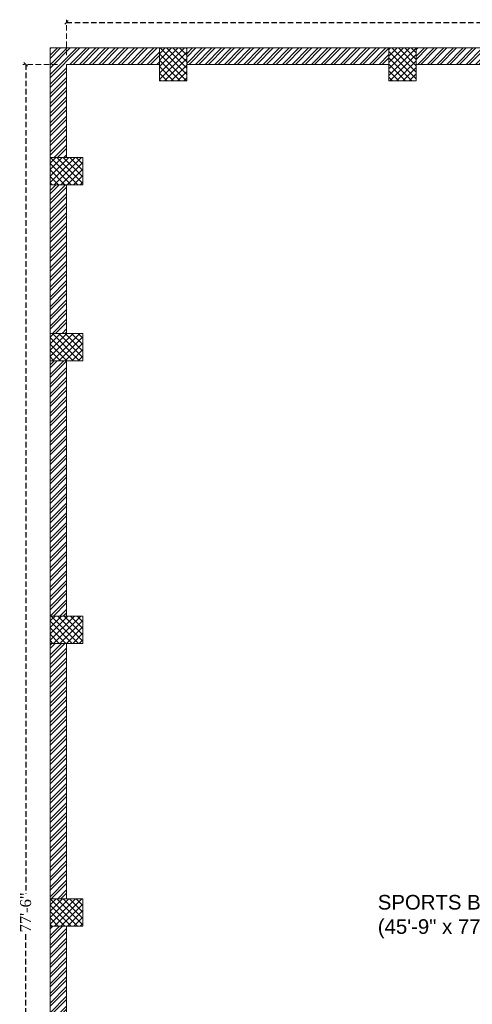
# Model space of a CAD drawing. Header units: inches. Extents: x 119662 to 158499, y 12149 to 20675.
# Tile 12 of 97: x 121356 to 121605, y 19144 to 19684. Entities that reach past the tile are written whole.
import ezdxf

# ---------------------------------------------------------------- set-up
doc = ezdxf.new("R2010")
doc.units = ezdxf.units.IN
doc.header["$MEASUREMENT"] = 0
doc.header["$PDMODE"] = 34
doc.linetypes.add('HIDDEN', pattern=[0.375, 0.25, -0.125])
doc.layers.add('PD_025_TEXT', color=61, linetype='Continuous')
doc.layers.add('PD_DIMENSION', color=101, linetype='Continuous')
for name, color, linetype, lineweight in [('PD_BRICK WALL_115', 134, 'Continuous', 30), ('PD_COLUMN', 2, 'Continuous', 60), ('PD_HATCH', 45, 'Continuous', 9)]:
    doc.layers.add(name, color=color, linetype=linetype, lineweight=lineweight)
doc.styles.get("Standard").update_dxf_attribs({"font": 'times.ttf', "height": 4})
doc.styles.add('style1', font='arial.ttf', dxfattribs={"height": 500})
doc.dimstyles.new('Copy of MONTY-1', dxfattribs={"dimtxt": 6, "dimasz": 6, "dimexe": 1.625, "dimexo": 9.125, "dimgap": 0.09, "dimtad": 0, "dimdec": 1, "dimzin": 0, "dimdsep": 46, "dimlunit": 4, "dimtxsty": 'Standard', "dimblk": 'OBLIQUE', "dimcen": 1.125, "dimadec": 0, "dimazin": 0, "dimtfac": 1, "dimtdec": 1, "dimtofl": 0, "dimtmove": 0, "dimatfit": 3, "dimfxl": 7, "dimfxlon": 1, "dimtolj": 1, "dimtzin": 0, "dimlwe": 15, "dimarcsym": 1})
pattern_1 = [(45, (284116.9407, 45358.2446), (-1.767766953, 1.767766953), []), (135, (284116.9407, 45358.2446), (-1.767766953, -1.767766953), [])]

# ---------------------------------------------------------------- blocks, each defined once
blk = doc.blocks.new('_OBLIQUE')
at = {"color": 251, "linetype": 'ByBlock'}
blk.add_line((-0.5, -0.5), (0.5, 0.5), dxfattribs=at)
blk = doc.blocks.new('*D698')
at = {"layer": 'Defpoints', "color": 0, "transparency": 16777216}
for p in [(139780.66, 19602.74), (138682.66, 19579.75), (139780.66, 19570.75)]:
    blk.add_point(p, dxfattribs=at)
at = {"layer": 'PD_DIMENSION', "color": 0, "linetype": 'HIDDEN', "lineweight": 15, "ltscale": 12, "transparency": 16777216}
for p, q in [((138682.66, 19584.75), (138682.66, 19604.24)), ((139780.66, 19575.75), (139780.66, 19604.24))]:
    blk.add_line(p, q, dxfattribs=at)
at = {"layer": 'PD_DIMENSION', "color": 0, "linetype": 'HIDDEN', "lineweight": -2, "ltscale": 12, "transparency": 16777216}
for p, q in [((138682.66, 19602.74), (139221.26, 19602.74)), ((139780.66, 19602.74), (139242.05, 19602.74))]:
    blk.add_line(p, q, dxfattribs=at)
at = {"layer": 'PD_DIMENSION', "color": 0, "lineweight": -2, "transparency": 16777216, "xscale": 2, "yscale": 2, "zscale": 2, "rotation": 180}
blk.add_blockref('_OBLIQUE', (138682.66, 19602.74), dxfattribs=at)
at = {"layer": 'PD_DIMENSION', "color": 0, "lineweight": -2, "transparency": 16777216, "xscale": 2, "yscale": 2, "zscale": 2}
blk.add_blockref('_OBLIQUE', (139780.66, 19602.74), dxfattribs=at)
at = {"layer": 'PD_DIMENSION', "color": 0, "lineweight": 5, "transparency": 16777216, "insert": (139231.66, 19602.74), "char_height": 6, "attachment_point": 5}
blk.add_mtext('\\A1;91\'-6"', dxfattribs=at)
blk = doc.blocks.new('*D699')
at = {"layer": 'Defpoints', "color": 0, "transparency": 16777216}
for p in [(138682.66, 19579.75), (138660.25, 18649.75), (138682.66, 18649.75)]:
    blk.add_point(p, dxfattribs=at)
at = {"layer": 'PD_DIMENSION', "color": 0, "linetype": 'HIDDEN', "lineweight": 15, "ltscale": 12, "transparency": 16777216}
for p, q in [((138677.66, 19579.75), (138658.75, 19579.75)), ((138677.66, 18649.75), (138658.75, 18649.75))]:
    blk.add_line(p, q, dxfattribs=at)
at = {"layer": 'PD_DIMENSION', "color": 0, "linetype": 'HIDDEN', "lineweight": -2, "ltscale": 12, "transparency": 16777216}
for p, q in [((138660.25, 19579.75), (138660.25, 19125.12)), ((138660.25, 18649.75), (138660.25, 19104.38))]:
    blk.add_line(p, q, dxfattribs=at)
at = {"layer": 'PD_DIMENSION', "color": 0, "lineweight": -2, "transparency": 16777216, "xscale": 2, "yscale": 2, "zscale": 2}
for p, rotation in [((138660.25, 19579.75), 90), ((138660.25, 18649.75), 270)]:
    blk.add_blockref('_OBLIQUE', p, dxfattribs=dict(at, rotation=rotation))
at = {"layer": 'PD_DIMENSION', "color": 0, "lineweight": 5, "transparency": 16777216, "insert": (138660.25, 19114.75), "char_height": 6, "attachment_point": 5, "rotation": 90}
blk.add_mtext('\\A1;77\'-6"', dxfattribs=at)
blk = doc.blocks.new('FIRST FLOOR')
at = {"layer": 'PD_HATCH', "lineweight": 5}
h = blk.add_hatch(dxfattribs=at)
h.set_pattern_fill('ANSI32', color=251, scale=10)
h.set_pattern_definition([(45, (138679.5072, 18754.504), (-2.65165, 2.65165), []), (45, (138681.275, 18754.504), (-2.65165, 2.65165), [])])
h.paths.add_polyline_path([(138682.66, 18797.25), (138673.66, 18797.25), (138673.66, 18715.75), (138682.66, 18715.75)])
h.paths.add_polyline_path([(139044.16, 18649.75), (138874.66, 18649.75), (138874.66, 18640.75), (139044.16, 18640.75)])
h.paths.add_polyline_path([(139228.66, 18649.75), (139059.16, 18649.75), (139059.16, 18640.75), (139228.66, 18640.75)])
h.paths.add_polyline_path([(138682.66, 19513.75), (138673.66, 19513.75), (138673.66, 19432.25), (138682.66, 19432.25)])
h.paths.add_polyline_path([(138682.66, 19417.25), (138673.66, 19417.25), (138673.66, 19277.25), (138682.66, 19277.25)])
h.paths.add_polyline_path([(138682.66, 19262.25), (138673.66, 19262.25), (138673.66, 19122.25), (138682.66, 19122.25)])
h.paths.add_polyline_path([(138682.66, 19107.25), (138673.66, 19107.25), (138673.66, 18967.25), (138682.66, 18967.25)])
h.paths.add_polyline_path([(138682.66, 18952.25), (138673.66, 18952.25), (138673.66, 18812.25), (138682.66, 18812.25)])
h.paths.add_polyline_path([(139774.66, 19588.75), (139608.16, 19588.75), (139608.16, 19579.75), (139774.66, 19579.75)])
h.paths.add_polyline_path([(139593.16, 19588.75), (139428.16, 19588.75), (139428.16, 19579.75), (139593.16, 19579.75)])
h.paths.add_polyline_path([(139413.16, 19588.75), (139243.66, 19588.75), (139243.66, 19579.75), (139413.16, 19579.75)])
h.paths.add_polyline_path([(139228.66, 19588.75), (139059.16, 19588.75), (139059.16, 19579.75), (139228.66, 19579.75)])
h.paths.add_polyline_path([(138859.66, 19588.75), (138748.66, 19588.75), (138748.66, 19579.75), (138859.66, 19579.75)])
h.paths.add_polyline_path([(138733.66, 19588.75), (138673.66, 19588.75), (138673.66, 19528.75), (138682.66, 19528.75), (138682.66, 19579.75), (138733.66, 19579.75)])
h.paths.add_polyline_path([(138682.66, 18700.75), (138673.66, 18700.75), (138673.66, 18640.75), (138733.66, 18640.75), (138733.66, 18649.75), (138682.66, 18649.75)])
h.paths.add_polyline_path([(138859.66, 18649.75), (138748.66, 18649.75), (138748.66, 18640.75), (138859.66, 18640.75)])
h.paths.add_polyline_path([(139268.41, 18649.75), (139243.66, 18649.75), (139243.66, 18640.75), (139268.41, 18640.75)])
h.paths.add_polyline_path([(139413.16, 18649.75), (139388.41, 18649.75), (139388.41, 18640.75), (139413.16, 18640.75)])
h.paths.add_polyline_path([(139450.66, 18649.75), (139428.16, 18649.75), (139428.16, 18640.75), (139450.66, 18640.75)])
h.paths.add_polyline_path([(139593.16, 18649.75), (139570.66, 18649.75), (139570.66, 18640.75), (139593.16, 18640.75)])
h.paths.add_polyline_path([(139630.66, 18649.75), (139608.16, 18649.75), (139608.16, 18640.75), (139630.66, 18640.75)])
h.paths.add_polyline_path([(139774.66, 18649.75), (139750.66, 18649.75), (139750.66, 18640.75), (139774.66, 18640.75)])
h.paths.add_polyline_path([(139789.66, 18658.75), (139780.66, 18658.75)])
h.paths.add_polyline_path([(139789.66, 18797.25), (139780.66, 18797.25), (139780.66, 18658.75), (139789.66, 18658.75)])
h.paths.add_polyline_path([(139789.66, 18952.25), (139780.66, 18952.25), (139780.66, 18812.25), (139789.66, 18812.25)])
h.paths.add_polyline_path([(139789.66, 19262.25), (139780.66, 19262.25), (139780.66, 18967.25), (139789.66, 18967.25)])
h.paths.add_polyline_path([(139789.66, 19570.75), (139780.66, 19570.75), (139780.66, 19432.25), (139789.66, 19432.25)])
h.paths.add_polyline_path([(139771.66, 19429.25), (139666.66, 19429.25), (139666.66, 19420.25), (139771.66, 19420.25)])
h.paths.add_polyline_path([(139666.66, 19417.25), (139657.66, 19417.25), (139657.66, 19339.25), (139666.66, 19339.25)])
h.paths.add_polyline_path([(139657.66, 19429.25), (139585.66, 19429.25), (139585.66, 19420.25), (139657.66, 19420.25)])
h.paths.add_polyline_path([(139585.66, 19417.25), (139576.66, 19417.25), (139576.66, 19339.25), (139585.66, 19339.25)])
h.paths.add_polyline_path([(139576.66, 19429.25), (139495.66, 19429.25), (139495.66, 19327.25), (139522.66, 19327.25), (139522.66, 19336.25), (139504.66, 19336.25), (139504.66, 19420.25), (139576.66, 19420.25)])
h.paths.add_polyline_path([(139576.66, 19336.25), (139558.66, 19336.25), (139558.66, 19327.25), (139576.66, 19327.25)], flags=17)
h.paths.add_polyline_path([(139603.66, 19336.25), (139585.66, 19336.25), (139585.66, 19327.25), (139603.66, 19327.25)])
h.paths.add_polyline_path([(139657.66, 19336.25), (139639.66, 19336.25), (139639.66, 19327.25), (139657.66, 19327.25)])
h.paths.add_polyline_path([(139666.66, 19327.25), (139657.66, 19327.25), (139657.66, 19264.25), (139666.66, 19264.25)])
h.paths.add_polyline_path([(139789.66, 19278.25), (139780.66, 19278.25), (139780.66, 19277.25), (139789.66, 19277.25)])
h.paths.add_polyline_path([(139789.66, 19417.25), (139780.66, 19417.25), (139780.66, 19398.25), (139789.66, 19398.25)])
h.paths.add_polyline_path([(138911.41, 19579.75), (138911.41, 19588.75), (138874.66, 19588.75), (138874.66, 19579.75)])
h.paths.add_polyline_path([(139007.41, 19588.75), (139007.41, 19579.75), (139044.16, 19579.75), (139044.16, 19588.75)])
h = blk.add_hatch(dxfattribs=at)
h.set_pattern_fill('ANSI37', color=251, scale=20)
h.set_pattern_definition(pattern_1)
h.paths.add_polyline_path([(138748.66, 19588.75), (138733.66, 19588.75), (138733.66, 19570.75), (138748.66, 19570.75)])
h = blk.add_hatch(dxfattribs=at)
h.set_pattern_fill('ANSI37', color=251, scale=20)
h.set_pattern_definition(pattern_1)
h.paths.add_polyline_path([(138874.66, 19588.75), (138859.66, 19588.75), (138859.66, 19570.75), (138874.66, 19570.75)])
h = blk.add_hatch(dxfattribs=at)
h.set_pattern_fill('ANSI37', color=251, scale=20)
h.set_pattern_definition(pattern_1)
h.paths.add_polyline_path([(138673.66, 19528.75), (138673.66, 19513.75), (138691.66, 19513.75), (138691.66, 19528.75)])
h = blk.add_hatch(dxfattribs=at)
h.set_pattern_fill('ANSI37', color=251, scale=20)
h.set_pattern_definition(pattern_1)
h.paths.add_polyline_path([(138673.66, 19417.25), (138673.66, 19432.25), (138691.66, 19432.25), (138691.66, 19417.25)])
h = blk.add_hatch(dxfattribs=at)
h.set_pattern_fill('ANSI37', color=251, scale=20)
h.set_pattern_definition(pattern_1)
h.paths.add_polyline_path([(138673.66, 19277.25), (138673.66, 19262.25), (138691.66, 19262.25), (138691.66, 19277.25)])
h = blk.add_hatch(dxfattribs=at)
h.set_pattern_fill('ANSI37', color=251, scale=20)
h.set_pattern_definition(pattern_1)
h.paths.add_polyline_path([(138673.66, 19122.25), (138673.66, 19107.25), (138691.66, 19107.25), (138691.66, 19122.25)])
at = {"layer": 'PD_BRICK WALL_115', "color": 251, "lineweight": 5}
for p, q in [((138673.66, 19588.75), (138673.66, 19432.25)), ((138911.41, 19588.75), (138673.66, 19588.75)), ((138733.66, 19579.75), (138682.66, 19579.75)), ((138682.66, 19579.75), (138682.66, 19528.75)), ((138859.66, 19579.75), (138748.66, 19579.75)), ((138911.41, 19579.75), (138874.66, 19579.75)), ((138682.66, 19513.75), (138682.66, 19432.25)), ((138673.66, 19277.25), (138673.66, 19417.25)), ((138682.66, 19417.25), (138682.66, 19277.25)), ((138673.66, 19262.25), (138673.66, 19122.25)), ((138682.66, 19262.25), (138682.66, 19122.25)), ((138673.66, 19107.25), (138673.66, 18967.25)), ((138682.66, 19107.25), (138682.66, 18967.25))]:
    blk.add_line(p, q, dxfattribs=at)
at = {"layer": 'PD_COLUMN', "color": 251, "lineweight": 5}
for points in [[(138748.66, 19570.75), (138733.66, 19570.75), (138733.66, 19588.75), (138748.66, 19588.75)], [(138874.66, 19570.75), (138859.66, 19570.75), (138859.66, 19588.75), (138874.66, 19588.75)], [(138691.66, 19528.75), (138691.66, 19513.75), (138673.66, 19513.75), (138673.66, 19528.75)], [(138673.66, 19417.25), (138673.66, 19432.25), (138691.66, 19432.25), (138691.66, 19417.25)], [(138673.66, 19277.25), (138673.66, 19262.25), (138691.66, 19262.25), (138691.66, 19277.25)], [(138673.66, 19122.25), (138673.66, 19107.25), (138691.66, 19107.25), (138691.66, 19122.25)]]:
    blk.add_lwpolyline(points, close=True, dxfattribs=at)
at = {"layer": 'PD_025_TEXT', "color": 251, "insert": (138807.79, 19124.34), "char_height": 8, "width": 162.9076, "attachment_point": 1, "style": 'style1'}
blk.add_mtext('\\pi45.757;SPORTS BAR \\P\\pi45.765;(45\'-9" x 77\'6")', dxfattribs=at)
at = {"layer": 'PD_DIMENSION', "color": 251, "linetype": 'HIDDEN', "lineweight": 5, "ltscale": 12}
dim = blk.add_linear_dim(base=(139780.66, 19602.74), p1=(138682.66, 19579.75), p2=(139780.66, 19570.75), dimstyle='Copy of MONTY-1', override={"dimasz": 2, "dimexe": 1.5, "dimexo": 5, "dimtmove": 1, "dimfxl": 60}, dxfattribs=at)
dim.commit()
dim.dimension.update_dxf_attribs({"geometry": '*D698', "text_midpoint": (139231.66, 19602.74)})
dim = blk.add_linear_dim(base=(138660.25, 18649.75), p1=(138682.66, 19579.75), p2=(138682.66, 18649.75), angle=90, dimstyle='Copy of MONTY-1', override={"dimasz": 2, "dimexe": 1.5, "dimexo": 5, "dimtmove": 1, "dimfxl": 60}, dxfattribs=at)
dim.commit()
dim.dimension.update_dxf_attribs({"geometry": '*D699', "text_midpoint": (138660.25, 19114.75)})

msp = doc.modelspace()

# ---------------------------------------------------------------- block references
at = {"color": 8}
msp.add_blockref('FIRST FLOOR', (-17300.79, 79.93), dxfattribs=at)

doc.saveas('drawing.dxf')
